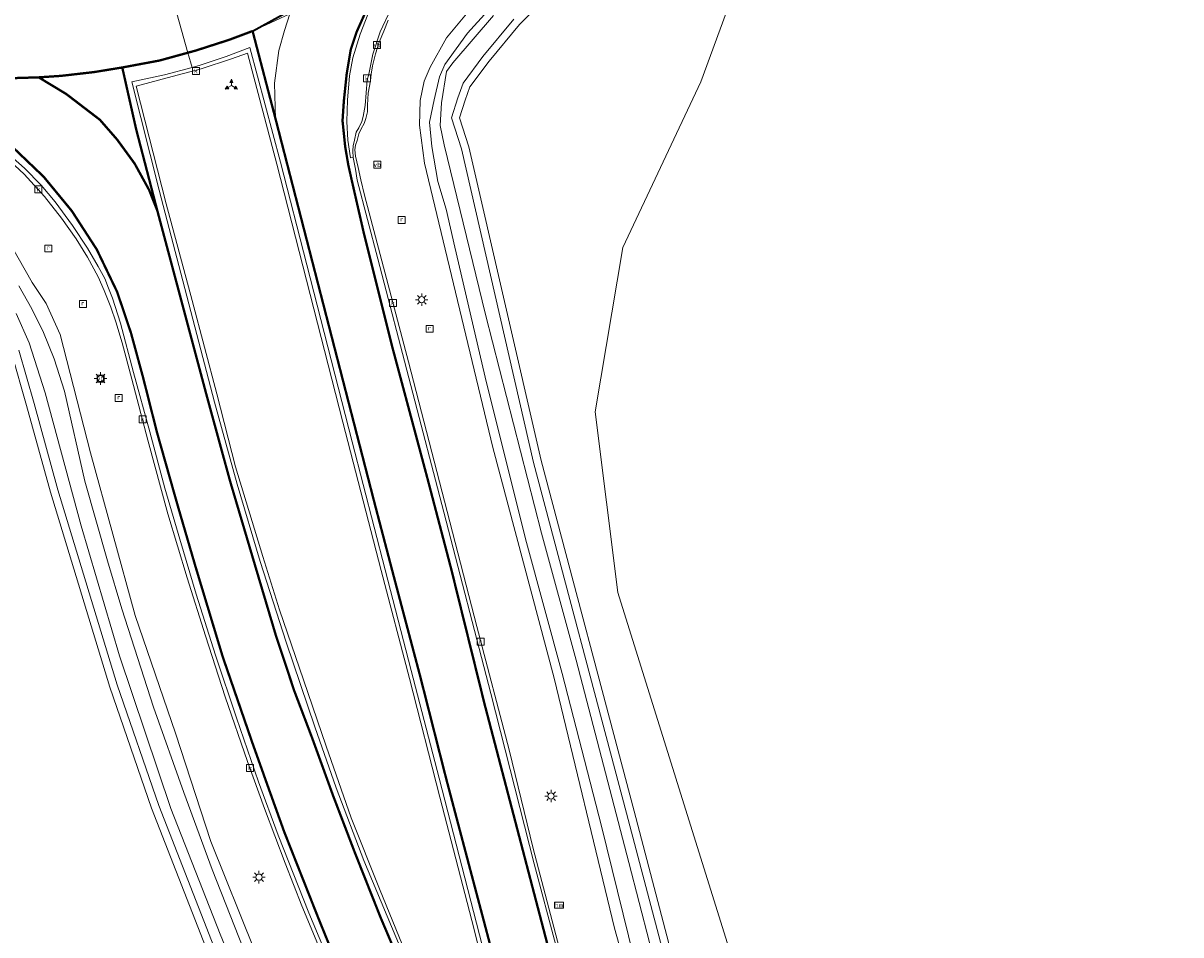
# Model space of a CAD drawing. Header units: metres. Extents: x 168032 to 180145, y 382923 to 399665.
# Tile 158 of 256: x 177243 to 177318, y 388710 to 388768. Entities that reach past the tile are written whole.
import ezdxf
from ezdxf.enums import TextEntityAlignment as Align

# ---------------------------------------------------------------- set-up
doc = ezdxf.new("R2010")
doc.units = ezdxf.units.M
doc.linetypes.add('VW-1-1_STREEP', pattern=[2, 1, -1])
doc.linetypes.add('VW-3-3_STREEP', pattern=[6, 3, -3])
doc.layers.get('0').update_dxf_attribs({"color": 8, "lineweight": 18})
for name, color, linetype, lineweight in [('B-WE-GR-BOS_GEMENGD-GV', 8, 'Continuous', 18), ('B-WE-IE-MEUBILAIR_WEGMEUBILAIR-S', 8, 'Continuous', 25), ('B-WE-IE-MEUBILAIR_WEGMEUBILAIR_PAAL-S', 8, 'Continuous', 18), ('B-WE-IE-MEUBILAIR_WEGMEUBILAIR_VERKEERSBORD-S', 8, 'Continuous', 18), ('B-WE-KL-ET_LS_OV_LICHTMAST-S', 8, 'Continuous', 18), ('B-WE-OG-TERREIN_CULTUURSCHEIDING-GV', 8, 'Continuous', 18), ('B-WE-OG-WATER_SLOOT-GV', 8, 'Continuous', 18), ('B-WE-OG-WEG-GV', 8, 'Continuous', 18), ('B-WE-RI-GWA_KOLK-S', 8, 'Continuous', 18), ('B-WE-RI-GWA_RIOOLPUT-S', 8, 'Continuous', 18), ('B-WE-VH-VERHARDING_ASFALT-GV', 8, 'Continuous', 18), ('B-WE-VH-VERHARDING_BEDRIJFSVLOERPLAAT-GV', 8, 'Continuous', 18), ('B-WE-VH-VERHARDING_BETON-GV', 8, 'Continuous', 18), ('B-WE-VW-MARKERING_DWARS_DRIEHOEK_5070-G', 8, 'VW-HAAIETAND70-L-N', 35), ('B-WE-VW-MARKERING_LANGS_STREEP_11_015-G', 8, 'VW-1-1_STREEP', 13), ('B-WE-VW-MARKERING_LANGS_STREEP_33-G', 8, 'VW-3-3_STREEP', 13), ('B-WE-VW-MARKERING_LANGS_STREEP_DOORGETROKKEN_3X015-G', 8, 'Continuous', 13), ('B-WE-VW-MARKERING_PICTOGRAM-G', 8, 'Continuous', 18)]:
    doc.layers.add(name, color=color, linetype=linetype, lineweight=lineweight)
doc.styles.add('NLCS-ISO', font='NLCS-ISO.ttf')
doc.linetypes.add('VW-HAAIETAND70-L-N', pattern='A,0,-0.5,[149,NLCS.SHX,S=1,R=0,X=-0.625,Y=-0.35],-0.5', length=1)

# ---------------------------------------------------------------- blocks, each defined once
blk = doc.blocks.new('SIE-WEG_VERKEERSBORD_WEGWIJZER-SO')
at = {"linetype": 'ByBlock', "lineweight": 18}
h = blk.add_hatch(color=0, dxfattribs=at)
h.dxf.hatch_style = 1
h.paths.add_polyline_path([(0.5, 1), (0, 2), (-0.5, 1)])
h = blk.add_hatch(color=0, dxfattribs=at)
h.dxf.hatch_style = 1
h.paths.add_polyline_path([(-1.38, -0.22), (-2, -1.15), (-0.88, -1.09)])
h = blk.add_hatch(color=0, dxfattribs=at)
h.dxf.hatch_style = 1
h.paths.add_polyline_path([(1.38, -0.22), (2, -1.15), (0.88, -1.09)])
at = {"color": 0, "linetype": 'ByBlock', "lineweight": 18}
for points in [[(-1.13, -0.65), (0, 0)], [(0, 1), (0, 0)], [(1.13, -0.65), (0, 0)]]:
    blk.add_lwpolyline(points, dxfattribs=at)
for points in [[(0.5, 1), (0, 2), (-0.5, 1)], [(-1.38, -0.22), (-2, -1.15), (-0.88, -1.09)], [(1.38, -0.22), (2, -1.15), (0.88, -1.09)]]:
    blk.add_lwpolyline(points, close=True, dxfattribs=at)
blk = doc.blocks.new('SIE-WEG_VERKEERSBORD-SO')
at = {"color": 0, "linetype": 'ByBlock', "lineweight": 18}
blk.add_lwpolyline([(-1.125, -1.125), (1.125, -1.125), (1.125, 1.125), (-1.125, 1.125)], close=True, dxfattribs=at)
at = {"color": 0, "linetype": 'ByBlock', "lineweight": 18, "style": 'NLCS-ISO'}
blk.add_text('vb', height=1.5, dxfattribs=at).set_placement((0, 0), align=Align.MIDDLE_CENTER)
blk = doc.blocks.new('SKL-ET_OV_LICHTMAST-SO')
at = {"color": 0, "linetype": 'ByBlock', "lineweight": 18}
for points in [[(-1.25, 0), (-2, 0)], [(-1.41, 1.41), (-0.88, 0.88)], [(0, 2), (0, 1.25)], [(0.88, 0.88), (1.41, 1.41)], [(2, 0), (1.25, 0)], [(-1.41, -1.41), (-0.88, -0.88)], [(0, -1.25), (0, -2)], [(0.88, -0.88), (1.41, -1.41)]]:
    blk.add_lwpolyline(points, dxfattribs=at)
blk.add_circle((0, 0), 1, dxfattribs=at)
blk = doc.blocks.new('SIE-WEG_PAAL_HECTOMETERPAAL-SO')
at = {"color": 0, "linetype": 'ByBlock', "lineweight": 18}
blk.add_lwpolyline([(-1.44375, -0.94375), (1.44375, -0.94375), (1.44375, 0.94375), (-1.44375, 0.94375)], close=True, dxfattribs=at)
at = {"color": 0, "linetype": 'ByBlock', "lineweight": 18, "style": 'NLCS-ISO'}
blk.add_text('hm', height=1.5, dxfattribs=at).set_placement((0, 0), align=Align.MIDDLE_CENTER)
at = {"style": 'NLCS-ISO'}
blk.add_attdef('WAARDE', (2.13125, -1.69375), '', height=1.5, dxfattribs=at)
blk = doc.blocks.new('SRI-KOLK-SO')
at = {"color": 0, "linetype": 'ByBlock', "lineweight": 18}
blk.add_lwpolyline([(-1.125, -1.125), (1.125, -1.125), (1.125, 1.125), (-1.125, 1.125)], close=True, dxfattribs=at)
at = {"color": 0, "linetype": 'ByBlock', "lineweight": 18, "style": 'NLCS-ISO'}
blk.add_text('k', height=1.5, dxfattribs=at).set_placement((0, 0), align=Align.MIDDLE_CENTER)
blk = doc.blocks.new('SRI-PUT_INSPECTIEPUT_RIOOLPUT-SO')
at = {"color": 0, "linetype": 'ByBlock', "lineweight": 18}
blk.add_lwpolyline([(-1.12, -1.12), (1.12, -1.12), (1.12, 1.12), (-1.12, 1.12)], close=True, dxfattribs=at)
at = {"color": 0, "linetype": 'ByBlock', "lineweight": 18, "style": 'NLCS-ISO'}
blk.add_text('r', height=1.5, dxfattribs=at).set_placement((0, 0.28), align=Align.MIDDLE_CENTER)

msp = doc.modelspace()

# ---------------------------------------------------------------- linework, layer by layer
at = {"layer": 'B-WE-GR-BOS_GEMENGD-GV', "flags": 128}
for points in [[(177318.828, 388807.01), (177316.962, 388797.926), (177315.073, 388790.928), (177308.214, 388785.882), (177297.589, 388781.294), (177290.681, 388774.843), (177286.96, 388764.661), (177281.939, 388754.017), (177280.16, 388743.455), (177281.607, 388731.837), (177289.068, 388707.968), (177298.998, 388683.92), (177311.965, 388661.676), (177333.476, 388640.888)], [(177290.594, 388645.754), (177285.127, 388653.378), (177279.983, 388660.895), (177278.124, 388664.077), (177274.824, 388669.207), (177271.884, 388674.116), (177269.051, 388679.452), (177263.395, 388690.106), (177257.927, 388701.842), (177251.622, 388717.98), (177248.946, 388725.757), (177245.134, 388738.295), (177243.595, 388743.86), (177242.617, 388747.248), (177219.91, 388751.885), (177206.969, 388758.453), (177194.201, 388770.637), (177180.127, 388786.232), (177175.622, 388790.7), (177162.08, 388795.691), (177148.642, 388798.717), (177137.123, 388801.311), (177116.78, 388804.501)]]:
    msp.add_lwpolyline(points, dxfattribs=at)
at = {"layer": 'B-WE-OG-TERREIN_CULTUURSCHEIDING-GV', "flags": 128}
for points in [[(177333.476, 388640.888), (177311.965, 388661.676), (177298.998, 388683.92), (177289.068, 388707.968), (177281.607, 388731.837), (177280.16, 388743.455), (177281.939, 388754.017), (177286.96, 388764.661), (177290.681, 388774.843), (177297.589, 388781.294), (177308.214, 388785.882), (177315.073, 388790.928), (177316.962, 388797.926), (177318.828, 388807.01)], [(177280.863, 388774.04), (177275.294, 388768.363), (177273.333, 388765.999), (177272.106, 388764.341), (177271.791, 388763.492), (177271.441, 388762.352), (177272.044, 388760.501), (177276.681, 388740.321), (177282.665, 388717.783), (177286.293, 388703.958), (177288.025, 388698.096), (177290.179, 388692.21), (177292.178, 388687.386), (177294.452, 388682.532), (177296.621, 388677.844), (177298.818, 388673.855), (177302.187, 388667.788), (177303.231, 388666.11), (177309.151, 388656.972), (177309.806, 388656.096), (177312.645, 388652.3), (177314.995, 388649.086)]]:
    msp.add_lwpolyline(points, dxfattribs=at)
at = {"layer": 'B-WE-OG-WATER_SLOOT-GV', "flags": 128}
for points in [[(177282.978, 388706.973), (177280.56, 388716.807), (177278.046, 388726.619), (177275.736, 388735.058), (177273.177, 388745.322), (177271.131, 388754.04), (177270.575, 388756.483), (177270.048, 388758.261), (177269.645, 388760.513), (177269.506, 388762.088), (177269.809, 388763.523), (177270.157, 388764.993), (177270.487, 388765.788), (177271.943, 388767.793), (177274.352, 388770.46)], [(177274.352, 388770.46), (177271.943, 388767.793), (177270.487, 388765.788), (177270.157, 388764.993), (177269.809, 388763.523), (177269.506, 388762.088), (177269.645, 388760.513), (177270.048, 388758.261), (177270.575, 388756.483), (177271.131, 388754.04), (177273.177, 388745.322), (177275.736, 388735.058), (177278.046, 388726.619), (177280.56, 388716.807), (177282.978, 388706.973)], [(177272.314, 388769.565), (177270.605, 388767.498), (177269.547, 388765.61), (177269.163, 388764.717), (177268.901, 388763.481), (177268.855, 388761.892), (177269.174, 388759.431), (177273.586, 388741.165), (177277.524, 388726.332), (177281.398, 388710.25), (177283.532, 388702.688)], [(177273.63, 388768.931), (177271.002, 388765.901), (177270.604, 388765.326), (177270.285, 388763.324), (177270.188, 388761.865), (177270.443, 388760.619), (177273.113, 388749.709), (177276.699, 388735.646), (177278.93, 388727.48), (177282.328, 388714.478), (177284.313, 388706.768), (177285.219, 388703.116), (177286.654, 388698.433), (177288.488, 388693.297), (177290.557, 388687.928), (177292.103, 388684.022), (177294.187, 388679.471), (177296.641, 388674.66), (177299.313, 388669.878), (177302.701, 388664.307), (177306.147, 388659.267), (177308.919, 388655.423), (177309.784, 388654.223), (177312.102, 388651.042)], [(177312.102, 388651.042), (177309.784, 388654.223), (177308.919, 388655.423), (177306.147, 388659.267), (177302.701, 388664.307), (177299.313, 388669.878), (177296.641, 388674.66), (177294.187, 388679.471), (177292.103, 388684.022), (177290.557, 388687.928), (177288.488, 388693.297), (177286.654, 388698.433), (177285.219, 388703.116), (177284.313, 388706.768), (177282.328, 388714.478), (177278.93, 388727.48), (177276.699, 388735.646), (177273.113, 388749.709), (177270.443, 388760.619), (177270.188, 388761.865), (177270.285, 388763.324), (177270.604, 388765.326), (177271.002, 388765.901), (177273.63, 388768.931)], [(177314.599, 388648.78), (177312.243, 388652.003), (177309.407, 388655.794), (177308.74, 388656.686), (177302.806, 388665.846), (177301.756, 388667.535), (177298.38, 388673.613), (177296.175, 388677.619), (177293.999, 388682.321), (177291.721, 388687.184), (177289.713, 388692.028), (177287.55, 388697.939), (177285.811, 388703.824), (177282.181, 388717.655), (177276.195, 388740.201), (177271.561, 388760.367), (177270.917, 388762.348), (177271.317, 388763.652), (177271.662, 388764.581), (177272.94, 388766.308), (177274.922, 388768.699)], [(177258.255, 388708.843), (177255.438, 388715.835), (177253.17, 388722.797), (177250.582, 388730.365), (177247.713, 388740.824), (177245.754, 388748.415), (177244.85, 388750.415), (177243.958, 388751.765), (177242.607, 388754.14)], [(177243.099, 388751.55), (177243.942, 388750.081), (177244.687, 388748.557), (177245.368, 388746.862), (177246.031, 388744.781), (177247.343, 388739.005), (177248.793, 388733.883), (177249.717, 388730.785), (177251.747, 388724.464), (177253.706, 388718.977), (177255.521, 388714.036), (177258.132, 388707.442)], [(177289.923, 388650.811), (177286.277, 388655.927), (177281.6, 388662.864), (177277.254, 388669.614), (177273.419, 388676.176), (177270.973, 388680.66), (177269.357, 388683.622), (177266.019, 388690.105), (177263.397, 388695.426), (177260.937, 388700.693), (177258.132, 388707.442), (177255.521, 388714.036), (177253.706, 388718.977), (177251.747, 388724.464), (177249.717, 388730.785), (177248.793, 388733.883), (177247.343, 388739.005), (177246.031, 388744.781), (177245.368, 388746.862), (177244.687, 388748.557), (177243.942, 388750.081), (177243.099, 388751.55)], [(177291.289, 388647.227), (177287.378, 388652.547), (177282.89, 388659.134), (177277.457, 388667.292), (177273.434, 388673.98), (177270.731, 388678.861), (177267.048, 388685.611), (177262.396, 388694.678), (177258.576, 388703.726), (177256.048, 388709.862), (177252.871, 388717.952), (177249.571, 388727.771), (177247.112, 388736.124), (177244.791, 388744.673), (177243.763, 388747.896), (177242.921, 388749.774)], [(177242.921, 388749.774), (177243.763, 388747.896), (177244.791, 388744.673), (177247.112, 388736.124), (177249.571, 388727.771), (177252.871, 388717.952), (177256.048, 388709.862), (177258.576, 388703.726), (177262.396, 388694.678), (177267.048, 388685.611), (177270.731, 388678.861), (177273.434, 388673.98), (177277.457, 388667.292), (177282.89, 388659.134), (177287.378, 388652.547), (177291.289, 388647.227)], [(177243.087, 388747.42), (177244.076, 388743.996), (177245.614, 388738.435), (177249.422, 388725.911), (177252.091, 388718.153), (177258.387, 388702.039), (177263.843, 388690.329), (177269.475, 388679.719), (177272.319, 388674.362), (177275.249, 388669.471), (177278.544, 388664.348), (177280.406, 388661.162), (177285.536, 388653.665), (177290.998, 388646.048)]]:
    msp.add_lwpolyline(points, dxfattribs=at)
at = {"layer": 'B-WE-OG-WEG-GV', "flags": 128}
for points in [[(177286.293, 388703.958), (177282.665, 388717.783), (177276.681, 388740.321), (177272.044, 388760.501), (177271.441, 388762.352), (177271.791, 388763.492), (177272.106, 388764.341), (177273.333, 388765.999), (177275.294, 388768.363), (177280.863, 388774.04)], [(177283.532, 388702.688), (177281.398, 388710.25), (177277.524, 388726.332), (177273.586, 388741.165), (177269.174, 388759.431), (177268.855, 388761.892), (177268.901, 388763.481), (177269.163, 388764.717), (177269.547, 388765.61), (177270.605, 388767.498), (177272.314, 388769.565)], [(177266.845, 388768.642), (177266.573, 388767.934), (177266.258, 388767.22), (177266.042, 388766.468), (177265.842, 388765.692), (177265.747, 388765.159), (177265.702, 388764.732), (177265.57, 388763.933), (177265.512, 388763.181), (177265.521, 388762.749), (177265.41, 388762.32), (177265.31, 388761.984), (177265.112, 388761.643), (177264.959, 388761.334), (177264.849, 388760.889), (177264.75, 388760.601), (177264.709, 388760.289), (177264.738, 388759.89), (177264.917, 388759.164), (177265.079, 388758.373), (177265.324, 388757.393), (177268.158, 388746.659), (177270.649, 388737.043), (177272.539, 388729.645), (177274.618, 388721.723), (177276.179, 388715.377), (177277.833, 388709.014)], [(177274.922, 388768.699), (177272.94, 388766.308), (177271.662, 388764.581), (177271.317, 388763.652), (177270.917, 388762.348), (177271.561, 388760.367), (177276.195, 388740.201), (177282.181, 388717.655), (177285.811, 388703.824)], [(177262.755, 388708.208), (177261.286, 388711.7), (177260.222, 388714.439), (177258.902, 388717.947), (177257.8, 388720.965), (177256.357, 388725.138), (177255.098, 388729.044), (177253.923, 388732.789), (177252.677, 388736.898), (177251.387, 388741.633), (177250.359, 388745.564), (177249.736, 388747.884), (177249.326, 388749.247), (177249.02, 388750.179), (177248.594, 388751.251), (177248.19, 388752.129), (177247.508, 388753.408), (177246.787, 388754.581), (177245.832, 388755.915), (177244.748, 388757.305), (177243.432, 388758.74), (177242.237, 388759.848)], [(177242.607, 388754.14), (177243.958, 388751.765), (177244.85, 388750.415), (177245.754, 388748.415), (177247.713, 388740.824), (177250.582, 388730.365), (177253.17, 388722.797), (177255.438, 388715.835), (177258.255, 388708.843)], [(177242.617, 388747.248), (177243.595, 388743.86), (177245.134, 388738.295), (177248.946, 388725.757), (177251.622, 388717.98), (177257.927, 388701.842), (177263.395, 388690.106), (177269.051, 388679.452), (177269.475, 388679.719), (177263.843, 388690.329), (177258.387, 388702.039), (177252.091, 388718.153), (177249.422, 388725.911), (177245.614, 388738.435), (177244.076, 388743.996), (177243.087, 388747.42)]]:
    msp.add_lwpolyline(points, dxfattribs=at)
at = {"layer": 'B-WE-VH-VERHARDING_ASFALT-GV', "flags": 128}
for points in [[(177222.214, 388768.836), (177224.461, 388767.798), (177226.546, 388766.969), (177227.894, 388766.52), (177228.982, 388766.181), (177229.926, 388765.969), (177230.986, 388765.7), (177232.101, 388765.378), (177233.184, 388765.051), (177234.087, 388765.148), (177234.392, 388765.511), (177237.86, 388764.991), (177240.267, 388764.835), (177244.374, 388764.959), (177245.815, 388765.055), (177247.937, 388765.298), (177249.749, 388765.594), (177252.143, 388766.04), (177253.974, 388766.544), (177252.846, 388770.534)], [(177252.846, 388770.534), (177253.974, 388766.544), (177254.475, 388766.681), (177256.635, 388767.377), (177258.128, 388767.937), (177259.595, 388768.613)], [(177277.62, 388709.154), (177276.24, 388714.392), (177273.442, 388725.35), (177270.429, 388736.997), (177266.187, 388753.284), (177264.853, 388758.34), (177264.752, 388759.055), (177264.606, 388759.801), (177264.429, 388759.783), (177264.262, 388760.92), (177264.191, 388762.115), (177264.226, 388763.482), (177264.365, 388765.048), (177264.567, 388766.211), (177265.042, 388767.734), (177265.55, 388769.008)], [(177259.595, 388768.613), (177258.128, 388767.937), (177256.635, 388767.377), (177254.475, 388766.681), (177253.974, 388766.544), (177254.241, 388765.601), (177254.767, 388765.741), (177256.428, 388766.3), (177257.956, 388766.872), (177259.919, 388759.508), (177261.607, 388752.915), (177264.538, 388741.518), (177266.651, 388733.297), (177268.323, 388726.817), (177270.129, 388719.904), (177271.772, 388713.483), (177273.464, 388706.911)], [(177267.89, 388708.375), (177265.285, 388714.613), (177263.51, 388719.287), (177262.135, 388723.191), (177260.298, 388728.64), (177258.617, 388733.832), (177257.131, 388738.805), (177255.674, 388744.085), (177254.287, 388749.418), (177252.127, 388757.71), (177250.363, 388764.674), (177252.469, 388765.128), (177254.241, 388765.601), (177253.974, 388766.544), (177252.143, 388766.04), (177249.749, 388765.594), (177247.937, 388765.298), (177245.815, 388765.055), (177244.374, 388764.959), (177240.267, 388764.835)], [(177242.026, 388760.385), (177243.464, 388759.119), (177244.533, 388758.037), (177245.43, 388756.951), (177246.553, 388755.438), (177247.517, 388753.979), (177248.208, 388752.808), (177248.623, 388752.032), (177248.871, 388751.409), (177249.13, 388750.756), (177249.643, 388749.149), (177250.474, 388745.982), (177251.519, 388742.159), (177252.493, 388738.547), (177253.441, 388735.262), (177254.504, 388731.723), (177255.736, 388727.804), (177257.091, 388723.788), (177258.515, 388719.662), (177259.783, 388716.236), (177261.752, 388711.25), (177263.905, 388706.07)]]:
    msp.add_lwpolyline(points, dxfattribs=at)
at = {"layer": 'B-WE-VH-VERHARDING_BEDRIJFSVLOERPLAAT-GV', "flags": 128}
for points in [[(177267.039, 388769.381), (177266.329, 388767.896), (177265.856, 388766.444), (177265.6, 388765.172), (177265.5, 388764.778), (177265.358, 388763.159), (177265.237, 388762.452), (177265.151, 388762.129), (177264.956, 388761.716), (177264.789, 388761.428), (177264.691, 388760.91), (177264.599, 388760.55), (177264.573, 388760.234), (177264.606, 388759.801), (177264.752, 388759.055), (177264.853, 388758.34), (177266.187, 388753.284), (177270.429, 388736.997), (177273.442, 388725.35), (177276.24, 388714.392), (177277.62, 388709.154)], [(177277.833, 388709.014), (177276.179, 388715.377), (177274.618, 388721.723), (177272.539, 388729.645), (177270.649, 388737.043), (177268.158, 388746.659), (177265.324, 388757.393), (177265.079, 388758.373), (177264.917, 388759.164), (177264.738, 388759.89), (177264.709, 388760.289), (177264.75, 388760.601), (177264.849, 388760.889), (177264.959, 388761.334), (177265.112, 388761.643), (177265.31, 388761.984), (177265.41, 388762.32), (177265.521, 388762.749), (177265.512, 388763.181), (177265.57, 388763.933), (177265.702, 388764.732), (177265.747, 388765.159), (177265.842, 388765.692), (177266.042, 388766.468), (177266.258, 388767.22), (177266.573, 388767.934), (177266.845, 388768.642)], [(177273.464, 388706.911), (177271.772, 388713.483), (177270.129, 388719.904), (177268.323, 388726.817), (177266.651, 388733.297), (177264.538, 388741.518), (177261.607, 388752.915), (177259.919, 388759.508), (177257.956, 388766.872), (177256.428, 388766.3), (177254.767, 388765.741), (177254.241, 388765.601), (177252.469, 388765.128), (177250.363, 388764.674), (177252.127, 388757.71), (177254.287, 388749.418), (177255.674, 388744.085), (177257.131, 388738.805), (177258.617, 388733.832), (177260.298, 388728.64), (177262.135, 388723.191), (177263.51, 388719.287), (177265.285, 388714.613), (177267.89, 388708.375)], [(177267.764, 388709.155), (177266.281, 388712.793), (177264.461, 388717.348), (177262.851, 388721.963), (177261.405, 388726.216), (177259.853, 388730.727), (177258.781, 388734.153), (177257.025, 388739.926), (177255.82, 388744.61), (177254.243, 388750.611), (177252.578, 388756.836), (177250.648, 388764.402), (177252.966, 388765.004), (177254.815, 388765.512), (177256.775, 388766.155), (177257.807, 388766.505), (177259.693, 388759.38), (177261.365, 388752.845), (177263.927, 388742.78), (177266.401, 388733.242), (177268.213, 388726.313), (177270.159, 388718.668), (177272.232, 388710.739), (177273.386, 388706.162)], [(177263.905, 388706.07), (177261.752, 388711.25), (177259.783, 388716.236), (177258.515, 388719.662), (177257.091, 388723.788), (177255.736, 388727.804), (177254.504, 388731.723), (177253.441, 388735.262), (177252.493, 388738.547), (177251.519, 388742.159), (177250.474, 388745.982), (177249.643, 388749.149), (177249.13, 388750.756), (177248.871, 388751.409), (177248.623, 388752.032), (177248.208, 388752.808), (177247.517, 388753.979), (177246.553, 388755.438), (177245.43, 388756.951), (177244.533, 388758.037), (177243.464, 388759.119), (177242.026, 388760.385)], [(177242.237, 388759.848), (177243.432, 388758.74), (177244.748, 388757.305), (177245.832, 388755.915), (177246.787, 388754.581), (177247.508, 388753.408), (177248.19, 388752.129), (177248.594, 388751.251), (177249.02, 388750.179), (177249.326, 388749.247), (177249.736, 388747.884), (177250.359, 388745.564), (177251.387, 388741.633), (177252.677, 388736.898), (177253.923, 388732.789), (177255.098, 388729.044), (177256.357, 388725.138), (177257.8, 388720.965), (177258.902, 388717.947), (177260.222, 388714.439), (177261.286, 388711.7), (177262.755, 388708.208)]]:
    msp.add_lwpolyline(points, dxfattribs=at)
at = {"layer": 'B-WE-VH-VERHARDING_BETON-GV', "flags": 128}
for points in [[(177265.55, 388769.008), (177265.042, 388767.734), (177264.567, 388766.211), (177264.365, 388765.048), (177264.226, 388763.482), (177264.191, 388762.115), (177264.262, 388760.92), (177264.429, 388759.783), (177264.606, 388759.801), (177264.573, 388760.234), (177264.599, 388760.55), (177264.691, 388760.91), (177264.789, 388761.428), (177264.956, 388761.716), (177265.151, 388762.129), (177265.237, 388762.452), (177265.358, 388763.159), (177265.5, 388764.778), (177265.6, 388765.172), (177265.856, 388766.444), (177266.329, 388767.896), (177267.039, 388769.381)], [(177273.386, 388706.162), (177272.232, 388710.739), (177270.159, 388718.668), (177268.213, 388726.313), (177266.401, 388733.242), (177263.927, 388742.78), (177261.365, 388752.845), (177259.693, 388759.38), (177257.807, 388766.505), (177256.775, 388766.155), (177254.815, 388765.512), (177252.966, 388765.004), (177250.648, 388764.402), (177252.578, 388756.836), (177254.243, 388750.611), (177255.82, 388744.61), (177257.025, 388739.926), (177258.781, 388734.153), (177259.853, 388730.727), (177261.405, 388726.216), (177262.851, 388721.963), (177264.461, 388717.348), (177266.281, 388712.793), (177267.764, 388709.155)]]:
    msp.add_lwpolyline(points, dxfattribs=at)
at = {"layer": 'B-WE-VW-MARKERING_DWARS_DRIEHOEK_5070-G', "flags": 128}
msp.add_lwpolyline([(177258.128, 388767.937), (177266.879, 388772.776)], dxfattribs=at)
at = {"layer": 'B-WE-VW-MARKERING_LANGS_STREEP_11_015-G', "const_width": 0.15, "flags": 128}
msp.add_lwpolyline([(177244.374, 388764.959), (177240.267, 388764.835), (177237.86, 388764.991), (177234.392, 388765.511)], dxfattribs=at)
at = {"layer": 'B-WE-VW-MARKERING_LANGS_STREEP_33-G', "const_width": 0.15, "flags": 128}
for points in [[(177298.515, 388828.424), (177296.837, 388827.393), (177295.849, 388826.669), (177294.466, 388825.604), (177293.455, 388824.606), (177292.118, 388823.146), (177291.33, 388822.198), (177290.055, 388820.358), (177289.159, 388818.773), (177288.345, 388817.202), (177287.395, 388814.736), (177286.691, 388812.224), (177286.28, 388809.374), (177286.061, 388806.39), (177285.766, 388803.352), (177285.281, 388800.48), (177284.522, 388797.505), (177284.041, 388795.856), (177283.65, 388794.663), (177282.507, 388791.768), (177281.655, 388789.911), (177280.8, 388788.289), (177279.648, 388786.233), (177278.533, 388784.498), (177277.116, 388782.465), (177276.192, 388781.322), (177275.237, 388780.194), (177274.369, 388779.233), (177272.309, 388777.157), (177271.3, 388776.224), (177270.165, 388775.007), (177268.002, 388772.992), (177266.881, 388771.758), (177266.151, 388770.609), (177265.551, 388769.52), (177264.814, 388767.865), (177264.437, 388766.723), (177264.182, 388765.201), (177263.999, 388763.459), (177263.912, 388762.164), (177264.085, 388760.489), (177264.283, 388759.33), (177264.504, 388758.341), (177265.288, 388754.916), (177267.108, 388747.637), (177269.384, 388739.13), (177270.897, 388733.363), (177273.052, 388724.638), (177276.88, 388710.01), (177278.366, 388704.302), (177279.931, 388698.553), (177281.765, 388692.815), (177284.924, 388684.565), (177287.237, 388679.281), (177289.483, 388674.64), (177291.411, 388670.982), (177292.805, 388668.476), (177295.441, 388664.072), (177299.1, 388658.338), (177302.115, 388653.964), (177305.803, 388648.986), (177308.018, 388646.12), (177313.621, 388639.279), (177317.385, 388634.917), (177323.462, 388628.154), (177327.557, 388623.789), (177331.711, 388619.44), (177335.942, 388615.135), (177340.217, 388610.94), (177346.647, 388604.819), (177353.264, 388598.688), (177359.852, 388592.695), (177362.185, 388590.571), (177366.618, 388586.623), (177384.44, 388570.458), (177393.28, 388562.363), (177397.268, 388558.542), (177406.266, 388549.922), (177410.454, 388545.68), (177414.678, 388541.266), (177418.734, 388536.881), (177426.644, 388527.886), (177432.287, 388521.114), (177437.969, 388513.834), (177442.293, 388507.99), (177446.076, 388502.598), (177448.894, 388498.372), (177451.586, 388494.197), (177454.786, 388489.066), (177457.896, 388483.861), (177460.895, 388478.628), (177464.174, 388472.691), (177467.993, 388465.602), (177472.179, 388457.48), (177476.145, 388449.544), (177480.776, 388439.868), (177482.695, 388435.857), (177489.006, 388422.403), (177495.351, 388408.788), (177500.479, 388397.853), (177504.099, 388390.058), (177508.053, 388381.544), (177515.69, 388365.142), (177523.205, 388348.952), (177530.844, 388332.464), (177537.048, 388319.105), (177542.513, 388307.327), (177543.471, 388305.26), (177551.032, 388289.002), (177557.304, 388275.48), (177563.729, 388261.758), (177571.377, 388245.305), (177578.341, 388230.404), (177578.987, 388229.023), (177582.545, 388221.326), (177587.743, 388210.08), (177590.948, 388203.172), (177594.046, 388196.496), (177601.761, 388179.967), (177614.387, 388152.731), (177624.471, 388130.963), (177630.488, 388117.974), (177634.555, 388109.195), (177644.653, 388087.324), (177654.7, 388065.514), (177664.583, 388043.773), (177672.003, 388026.94), (177675.439, 388019.144), (177682.546, 388002.572), (177690.793, 387983.063), (177697.564, 387966.52), (177704.375, 387949.668), (177710.443, 387934.471), (177710.994, 387933.092), (177717.588, 387916.148), (177723.912, 387899.292), (177730.156, 387882.296), (177736.293, 387865.366), (177742.345, 387848.511), (177745.039, 387840.678), (177748.238, 387831.375), (177754.036, 387814.295), (177759.597, 387797.451), (177765.149, 387780.089), (177771.423, 387760.222), (177775.928, 387745.302), (177778.409, 387737.084), (177783.49, 387719.885), (177785.161, 387714.156), (177789.365, 387699.562), (177792.798, 387687.389), (177794.415, 387681.654), (177796.335, 387675.96), (177800.327, 387664.6), (177804.324, 387653.175), (177806.247, 387647.637), (177808.234, 387641.929), (177809.204, 387639.207), (177810.075, 387636.284), (177813.006, 387624.512), (177815.813, 387612.851), (177819.927, 387595.428), (177822.667, 387583.675), (177826.562, 387566.332), (177829.182, 387554.552), (177829.659, 387552.374), (177833.05, 387536.878), (177839.061, 387507.859), (177842.512, 387490.277), (177843.605, 387484.317), (177846.666, 387467.635), (177846.84, 387466.685), (177850.136, 387448.94), (177853.494, 387431.241), (177856.866, 387413.507), (177859.147, 387401.802), (177862.637, 387383.917), (177865.061, 387372.406), (177867.688, 387360.836), (177869.818, 387352.296), (177872.57, 387342.229), (177874.298, 387336.378), (177876.092, 387330.712), (177877.564, 387326.285), (177880.606, 387318.08), (177884.543, 387308.22), (177889.515, 387296.984), (177893.198, 387289.292), (177895.916, 387283.968), (177898.752, 387278.618), (177901.804, 387273.376), (177904.767, 387268.362), (177910.069, 387260.113), (177914.781, 387253.294), (177920.636, 387245.289), (177927.498, 387236.499), (177933.392, 387229.781), (177939.639, 387223.022), (177947.983, 387214.699), (177952.702, 387210.344), (177958.06, 387205.527), (177962.678, 387201.536), (177966.995, 387197.854), (177970.427, 387194.996), (177974.258, 387191.846), (177976.062, 387190.363), (177982.104, 387185.593), (177988.848, 387180.212), (177994.731, 387175.538), (178002.234, 387169.131), (178005.103, 387166.643), (178009.872, 387162.266), (178014.909, 387157.525), (178018.791, 387153.655), (178023.405, 387148.729), (178026.709, 387144.978), (178031.825, 387138.61), (178034.244, 387135.539), (178036.599, 387132.712), (178041.165, 387126.319), (178043.503, 387122.671), (178044.734, 387120.681), (178047.849, 387115.646), (178054.405, 387103.507), (178059.127, 387093.526), (178063.791, 387081.791), (178067.012, 387072.223), (178069.085, 387064.958), (178071.811, 387053.381), (178073.21, 387045.944), (178074.092, 387040.228), (178075.39, 387027.665), (178075.475, 387025.798), (178075.806, 387018.469), (178075.762, 387006.456), (178075.039, 386994.071), (178073.72, 386980.571), (178072.374, 386968.241), (178071.35, 386959.351), (178070.005, 386947.582), (178069.595, 386944.44), (178069.478, 386942.825), (178069.47, 386941.583), (178069.498, 386940.177), (178069.707, 386938.505), (178069.983, 386937.332), (178070.46, 386935.868)], [(177777.504, 387717.675), (177770.745, 387740.478), (177769.844, 387743.451), (177763.795, 387763.421), (177755.67, 387788.818), (177749.066, 387809), (177742.486, 387828.684), (177739.012, 387838.576), (177735.531, 387848.49), (177729.502, 387865.49), (177721.321, 387887.902), (177715.096, 387904.715), (177709.856, 387918.502), (177704.539, 387932.094), (177703.307, 387935.241), (177696.651, 387951.911), (177690.958, 387965.952), (177686.416, 387977.032), (177681.751, 387988.145), (177677.147, 387999.045), (177672.457, 388010.03), (177666.18, 388024.453), (177665.301, 388026.473), (177659.295, 388039.99), (177651.886, 388056.389), (177643.072, 388075.606), (177635.571, 388091.828), (177626.881, 388110.633), (177624.728, 388115.3), (177621.869, 388121.497), (177612.935, 388140.666), (177605.339, 388157.038), (177595.285, 388178.726), (177587.732, 388195.027), (177585.245, 388200.382), (177582.638, 388205.995), (177576.825, 388218.528), (177575.073, 388222.307), (177572.614, 388227.6), (177563.844, 388246.481), (177557.412, 388260.238), (177549.839, 388276.526), (177542.249, 388292.895), (177537.211, 388303.729), (177536.813, 388304.586), (177529.671, 388319.979), (177522.054, 388336.286), (177512.003, 388358.017), (177503.19, 388377.009), (177498.35, 388387.373), (177496.793, 388390.707), (177490.558, 388404.016), (177484.165, 388417.812), (177479.128, 388428.525), (177475.048, 388437.193), (177472.781, 388442.008), (177468.749, 388450.178), (177464.746, 388458.116), (177460.52, 388466.169), (177456.399, 388473.724), (177453.367, 388479.119), (177448.63, 388486.973), (177445.403, 388492.041), (177441.219, 388498.454), (177437.167, 388504.264), (177431.664, 388511.655), (177428.045, 388516.33), (177424.214, 388520.967), (177420.292, 388525.573), (177416.46, 388529.965), (177412.402, 388534.437), (177408.322, 388538.794), (177404.149, 388543.042), (177399.908, 388547.277), (177392.888, 388554.013), (177391.26, 388555.575), (177382.464, 388563.73), (177373.613, 388571.798), (177364.729, 388579.786), (177355.786, 388587.865), (177346.862, 388595.947), (177335.632, 388606.399), (177330.561, 388611.446), (177322.263, 388620.051), (177319.974, 388622.543), (177317.246, 388625.514), (177312.976, 388630.26), (177308.985, 388634.887), (177303.577, 388641.49), (177300.511, 388645.404), (177297.29, 388649.672), (177294.014, 388654.158), (177290.467, 388659.201), (177286.687, 388664.796), (177283.246, 388670.202), (177280.192, 388675.264), (177277.344, 388680.187), (177274.463, 388685.432), (177271.355, 388691.285), (177268.598, 388696.786), (177265.977, 388702.325), (177263.685, 388707.636), (177262.362, 388710.89), (177260.164, 388716.444), (177259.164, 388719.231), (177258.118, 388722.162), (177256.206, 388727.712), (177254.449, 388733.534), (177253.258, 388737.617), (177251.983, 388742.126), (177251.097, 388745.625), (177250.307, 388748.534), (177249.419, 388751.166), (177248.109, 388753.892), (177246.503, 388756.372), (177244.694, 388758.568), (177242.515, 388760.65), (177240.135, 388762.373), (177238.086, 388763.519), (177236.796, 388764.218), (177234.163, 388765.235), (177231.266, 388766.15), (177229.226, 388766.662), (177228.184, 388767.026), (177225.34, 388767.996), (177222.929, 388769.001), (177221.186, 388769.917), (177219.028, 388771.065), (177217.248, 388772.17), (177214.875, 388773.928), (177213.116, 388775.316), (177211.866, 388776.502), (177210.083, 388778.124), (177208.959, 388779.279), (177207.921, 388780.488), (177205.866, 388782.975), (177204.798, 388784.511), (177203.712, 388786.3), (177202.673, 388788.065), (177201.808, 388789.702), (177200.682, 388792.09), (177199.238, 388796.136), (177198.47, 388797.749), (177197.713, 388798.861), (177196.933, 388799.813), (177195.909, 388800.979), (177193.636, 388802.946), (177192.594, 388803.637), (177191.193, 388804.369), (177190.204, 388804.79), (177188.512, 388805.392), (177187.223, 388805.714), (177185.656, 388805.907), (177179.783, 388806.499), (177178.016, 388806.665)]]:
    msp.add_lwpolyline(points, dxfattribs=at)
at = {"layer": 'B-WE-VW-MARKERING_LANGS_STREEP_DOORGETROKKEN_3X015-G', "const_width": 0.15, "flags": 128}
for points in [[(177249.749, 388765.594), (177252.143, 388766.04), (177253.974, 388766.544), (177254.475, 388766.681), (177256.635, 388767.377), (177258.128, 388767.937)], [(177258.128, 388767.937), (177259.612, 388762.26)], [(177244.374, 388764.959), (177245.815, 388765.055), (177247.937, 388765.298), (177249.749, 388765.594)], [(177249.749, 388765.594), (177250.645, 388761.607), (177252.004, 388756.382)], [(177252.004, 388756.382), (177251.469, 388757.73), (177250.542, 388759.418), (177249.421, 388760.955), (177248.31, 388762.231), (177246.147, 388763.887), (177244.374, 388764.959)], [(177275.588, 388701.076), (177273.681, 388708.136), (177270.588, 388719.826), (177268.918, 388726.403), (177267.139, 388733.129), (177265.984, 388737.537), (177259.612, 388762.26)], [(177252.004, 388756.382), (177255.163, 388744.55), (177256.683, 388738.992), (177258.223, 388733.796), (177259.607, 388729.141), (177260.809, 388725.512), (177261.948, 388722.511), (177263.322, 388718.731), (177264.704, 388715.114), (177266.367, 388710.924), (177268.181, 388706.655), (177269.748, 388703.059), (177271.21, 388699.772)]]:
    msp.add_lwpolyline(points, dxfattribs=at)
at = {"layer": 'B-WE-VW-MARKERING_PICTOGRAM-G', "flags": 128}
for points in [[(177264.504, 388758.341), (177264.283, 388759.33), (177264.085, 388760.489), (177263.912, 388762.164), (177263.999, 388763.459), (177264.182, 388765.201), (177264.437, 388766.723), (177264.814, 388767.865), (177265.551, 388769.52), (177266.151, 388770.609), (177266.881, 388771.758), (177268.002, 388772.992), (177270.165, 388775.007)], [(177259.612, 388762.26), (177259.544, 388764.595), (177259.809, 388766.68), (177260.183, 388767.974), (177260.514, 388769.051), (177259.595, 388768.613), (177258.128, 388767.937)], [(177249.749, 388765.594), (177252.143, 388766.04), (177253.974, 388766.544), (177254.475, 388766.681), (177256.635, 388767.377), (177258.128, 388767.937)], [(177258.128, 388767.937), (177259.612, 388762.26)], [(177244.374, 388764.959), (177240.267, 388764.835), (177237.86, 388764.991), (177234.392, 388765.511)], [(177244.374, 388764.959), (177245.815, 388765.055), (177247.937, 388765.298), (177249.749, 388765.594)], [(177249.749, 388765.594), (177250.645, 388761.607), (177252.004, 388756.382)], [(177252.004, 388756.382), (177251.469, 388757.73), (177250.542, 388759.418), (177249.421, 388760.955), (177248.31, 388762.231), (177246.147, 388763.887), (177244.374, 388764.959)], [(177275.588, 388701.076), (177273.681, 388708.136), (177270.588, 388719.826), (177268.918, 388726.403), (177267.139, 388733.129), (177265.984, 388737.537), (177259.612, 388762.26)], [(177242.515, 388760.65), (177244.694, 388758.568), (177246.503, 388756.372), (177248.109, 388753.892), (177249.419, 388751.166), (177250.307, 388748.534), (177251.097, 388745.625), (177251.983, 388742.126), (177253.258, 388737.617), (177254.449, 388733.534), (177256.206, 388727.712), (177258.118, 388722.162), (177259.164, 388719.231), (177260.164, 388716.444), (177262.362, 388710.89), (177263.685, 388707.636)], [(177264.504, 388758.341), (177265.288, 388754.916), (177267.108, 388747.637), (177269.384, 388739.13), (177270.897, 388733.363), (177273.052, 388724.638), (177276.88, 388710.01), (177278.366, 388704.302), (177279.931, 388698.553), (177281.765, 388692.815), (177284.924, 388684.565), (177287.237, 388679.281), (177289.483, 388674.64), (177291.411, 388670.982), (177292.805, 388668.476), (177295.441, 388664.072), (177299.1, 388658.338), (177302.115, 388653.964), (177305.803, 388648.986)], [(177252.004, 388756.382), (177255.163, 388744.55), (177256.683, 388738.992), (177258.223, 388733.796), (177259.607, 388729.141), (177260.809, 388725.512), (177261.948, 388722.511), (177263.322, 388718.731), (177264.704, 388715.114), (177266.367, 388710.924), (177268.181, 388706.655), (177269.748, 388703.059), (177271.185, 388699.845)]]:
    msp.add_lwpolyline(points, dxfattribs=at)

# ---------------------------------------------------------------- block references
at = {"layer": 'B-WE-IE-MEUBILAIR_WEGMEUBILAIR-S', "xscale": 0.2, "yscale": 0.2, "zscale": 0.2}
for p in [(177266.133, 388767.042), (177266.145, 388759.345), (177248.352, 388745.594)]:
    msp.add_blockref('SIE-WEG_VERKEERSBORD-SO', p, dxfattribs=at)
at = {"layer": 'B-WE-IE-MEUBILAIR_WEGMEUBILAIR_PAAL-S', "xscale": 0.2, "yscale": 0.2, "zscale": 0.2}
msp.add_blockref('SIE-WEG_PAAL_HECTOMETERPAAL-SO', (177277.837, 388711.736), dxfattribs=at)
at = {"layer": 'B-WE-IE-MEUBILAIR_WEGMEUBILAIR_VERKEERSBORD-S', "xscale": 0.2, "yscale": 0.2, "zscale": 0.2}
msp.add_blockref('SIE-WEG_VERKEERSBORD_WEGWIJZER-SO', (177256.769, 388764.434), dxfattribs=at)
at = {"layer": 'B-WE-KL-ET_LS_OV_LICHTMAST-S', "xscale": 0.2, "yscale": 0.2, "zscale": 0.2}
for p in [(177269.007, 388750.659), (177248.352, 388745.594), (177277.321, 388718.748), (177258.54, 388713.534)]:
    msp.add_blockref('SKL-ET_OV_LICHTMAST-SO', p, dxfattribs=at)
at = {"layer": 'B-WE-RI-GWA_KOLK-S', "xscale": 0.2, "yscale": 0.2, "zscale": 0.2}
for p in [(177254.483, 388765.364), (177265.481, 388764.903), (177244.359, 388757.761), (177267.149, 388750.454), (177251.061, 388742.964), (177272.786, 388728.68), (177257.97, 388720.56)]:
    msp.add_blockref('SRI-KOLK-SO', p, dxfattribs=at)
at = {"layer": 'B-WE-RI-GWA_RIOOLPUT-S', "xscale": 0.2, "yscale": 0.2, "zscale": 0.2}
for p in [(177267.722, 388755.785), (177244.99, 388753.955), (177247.216, 388750.388), (177269.508, 388748.789), (177249.526, 388744.345)]:
    msp.add_blockref('SRI-PUT_INSPECTIEPUT_RIOOLPUT-SO', p, dxfattribs=at)

doc.saveas('drawing.dxf')
